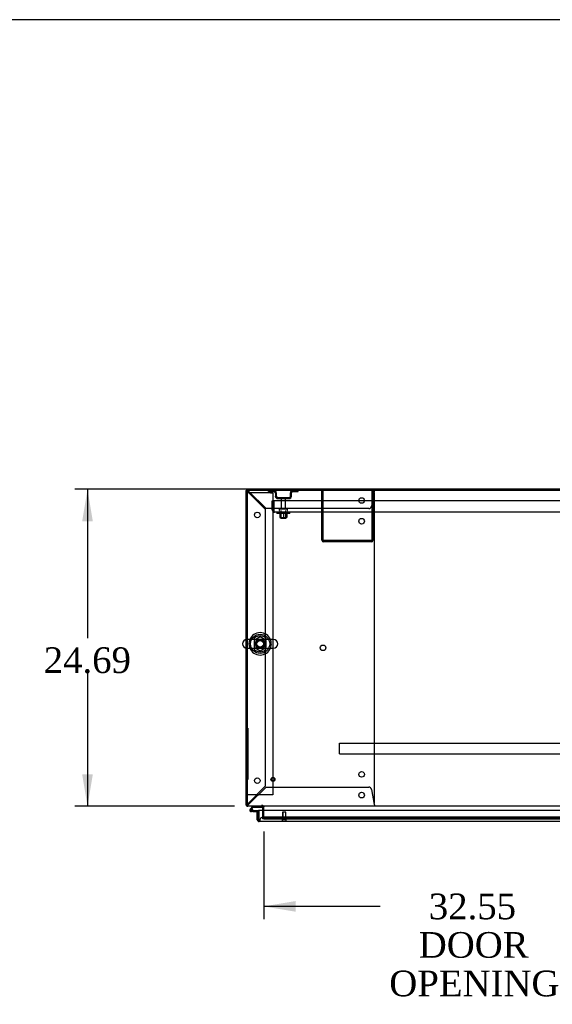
# Model space of a CAD drawing. Header units: inches. Extents: x 2 to 538, y -2 to 358.
# Tile 29 of 43: x 98 to 140, y 281 to 358. Entities that reach past the tile are written whole.
import ezdxf
from ezdxf.enums import TextEntityAlignment as Align
from ezdxf.lldxf.tags import DXFTag

# ---------------------------------------------------------------- set-up
doc = ezdxf.new("R2010")
doc.units = ezdxf.units.IN
doc.header["$MEASUREMENT"] = 0
for name, color, linetype in [('COM43135', 7, 'Continuous'), ('COM50669', 7, 'Continuous'), ('COM50677-1', 7, 'Continuous'), ('COM55597-3', 7, 'Continuous'), ('COM55602-2', 7, 'Continuous'), ('COM55605-2', 7, 'Continuous'), ('COM55607-2', 7, 'Continuous'), ('COM55738-23', 7, 'Continuous'), ('COM56145', 7, 'Continuous'), ('COM70112-4', 7, 'Continuous'), ('COM70220', 7, 'Continuous'), ('COM71182-2', 7, 'Continuous'), ('COM71183-4', 7, 'Continuous'), ('Default', 7, 'Continuous'), ('NTS166105', 7, 'Continuous'), ('NTS18024', 7, 'Continuous'), ('QLB20185', 7, 'Continuous'), ('SCS86415', 7, 'Continuous'), ('STD26089', 7, 'Continuous'), ('STD26258', 7, 'Continuous'), ('WAF25059', 7, 'Continuous'), ('WAF25377', 7, 'Continuous'), ('WAM254785', 7, 'Continuous')]:
    doc.layers.add(name, color=color, linetype=linetype)
doc.styles.add('SEACAD_Times_New_Roman', font='times.ttf')
tags = doc.linetypes.add('HIDDEN2', pattern=[0.1875, 0.125, -0.0625]).pattern_tags.tags
tags[6:7] = [DXFTag(74, 4), DXFTag(75, 0), DXFTag(340, '0'), DXFTag(46, 0.0), DXFTag(50, 0.0), DXFTag(44, 0.0), DXFTag(45, 0.0)]
tags[4:5] = [DXFTag(74, 4), DXFTag(75, 0), DXFTag(340, '0'), DXFTag(46, 0.0), DXFTag(50, 0.0), DXFTag(44, 0.0), DXFTag(45, 0.0)]
doc.dimstyles.new('HAMMOND_(STH_-_540x360)', dxfattribs={"dimtxt": 2, "dimasz": 2.5, "dimexe": 1, "dimexo": 1, "dimgap": 0.5, "dimtad": 0, "dimtih": 1, "dimtoh": 1, "dimzin": 0, "dimdsep": 46, "dimtxsty": 'SEACAD_Times_New_Roman', "dimblk1": '_SE_FILLED', "dimblk2": '_SE_FILLED', "dimsah": 1, "dimcen": 1, "dimadec": 0, "dimazin": 0, "dimtfac": 0.8, "dimtofl": 0, "dimtmove": 0, "dimatfit": 3, "dimfxl": 0, "dimtolj": 1, "dimtzin": 0, "dimarcsym": 0})

# ---------------------------------------------------------------- blocks, each defined once
blk = doc.blocks.new('SE')
at = {"layer": 'COM43135', "color": 7, "linetype": 'HIDDEN2'}
for p, q in [((117.872, 320.609), (117.997, 320.609)), ((117.872, 319.919), (117.872, 320.609)), ((185.747, 320.609), (117.997, 320.609)), ((117.997, 319.919), (117.997, 320.609)), ((117.997, 320.609), (117.997, 319.919)), ((117.997, 319.837), (117.948, 319.77)), ((117.997, 319.919), (117.997, 319.919)), ((117.997, 319.919), (117.997, 319.837)), ((117.997, 319.919), (117.997, 319.77)), ((185.687, 319.734), (118.057, 319.734)), ((118.057, 319.734), (118.057, 319.734)), ((118.057, 319.734), (118.057, 319.734)), ((118.057, 319.734), (118.057, 319.734))]:
    blk.add_line(p, q, dxfattribs=at)
for start, end in [(180, 233.80595), (233.80595, 269.87917), (269.94113, 270)]:
    blk.add_arc((118.057, 319.919), 0.185, start, end, dxfattribs=at)
blk.add_open_spline([(117.997, 319.77), (118.007, 319.758), (118.017, 319.749), (118.032, 319.74), (118.037, 319.738), (118.047, 319.735), (118.052, 319.734), (118.057, 319.734)], degree=3, knots=[0, 0, 0, 0, 0.5, 0.5, 0.75, 0.75, 1, 1, 1, 1], dxfattribs=at)
at = {"layer": 'COM50669', "color": 7, "linetype": 'HIDDEN2'}
for p, q in [((121.747, 317.564), (121.747, 321.421)), ((121.842, 317.564), (121.842, 321.421)), ((125.652, 321.421), (125.652, 317.564)), ((125.747, 321.421), (125.747, 317.564)), ((125.604, 317.516), (121.89, 317.516)), ((125.604, 317.421), (121.89, 317.421))]:
    blk.add_line(p, q, dxfattribs=at)
for centre, radius, start, end in [((121.89, 317.564), 0.143, 180, 270), ((121.89, 317.564), 0.048, 180, 270), ((125.604, 317.564), 0.143, 270, 0), ((125.604, 317.564), 0.048, 270, 0)]:
    blk.add_arc(centre, radius, start, end, dxfattribs=at)
at = {"layer": 'COM50677-1', "color": 7, "linetype": 'HIDDEN2'}
for p, q in [((116.122, 321.233), (115.937, 321.233)), ((117.752, 321.233), (116.122, 321.233)), ((117.752, 321.233), (117.937, 321.233)), ((117.937, 321.233), (117.937, 297.733)), ((116.122, 297.733), (115.937, 297.733)), ((117.752, 297.733), (116.122, 297.733)), ((117.937, 297.733), (117.752, 297.733))]:
    blk.add_line(p, q, dxfattribs=at)
blk.add_circle((116.937, 309.483), 0.375, dxfattribs=at)
at = {"layer": 'COM55597-3', "color": 7, "linetype": 'Continuous'}
for p, q in [((116.717, 296.411), (116.812, 296.411)), ((116.717, 295.784), (116.717, 296.411)), ((150.622, 296.516), (116.812, 296.516)), ((116.812, 296.516), (116.812, 295.784)), ((116.812, 295.784), (116.812, 296.411)), ((116.812, 295.721), (116.773, 295.671)), ((116.812, 295.784), (116.812, 295.784)), ((116.812, 295.784), (116.812, 295.671)), ((116.812, 295.784), (116.812, 295.721)), ((150.574, 295.641), (116.86, 295.641)), ((116.86, 295.641), (116.86, 295.641)), ((116.86, 295.641), (116.86, 295.641)), ((116.86, 295.641), (116.86, 295.641))]:
    blk.add_line(p, q, dxfattribs=at)
for start, end in [(180, 232.49641), (232.49641, 269.84393), (269.92383, 270)]:
    blk.add_arc((116.86, 295.784), 0.143, start, end, dxfattribs=at)
blk.add_open_spline([(116.812, 295.671), (116.82, 295.661), (116.828, 295.654), (116.84, 295.646), (116.844, 295.644), (116.852, 295.642), (116.856, 295.641), (116.86, 295.641)], degree=3, knots=[0, 0, 0, 0, 0.5, 0.5, 0.75, 0.75, 1, 1, 1, 1], dxfattribs=at)
at = {"layer": 'COM55602-2', "color": 7, "linetype": 'HIDDEN2'}
for p, q in [((115.842, 321.373), (115.872, 321.373)), ((115.947, 321.373), (115.872, 321.373)), ((115.983, 321.421), (115.985, 321.421)), ((115.985, 321.486), (115.985, 321.516)), ((115.985, 321.411), (115.985, 321.486)), ((115.985, 321.421), (115.985, 321.421)), ((115.985, 321.316), (117.342, 319.959)), ((117.4, 320.016), (116.043, 321.373)), ((125.832, 321.373), (125.611, 320.196)), ((125.842, 321.516), (125.842, 321.486)), ((125.842, 321.411), (125.842, 321.486)), ((125.842, 297.143), (125.842, 321.201)), ((117.342, 319.959), (117.342, 298.386)), ((125.395, 320.016), (117.4, 320.016)), ((117.342, 298.386), (115.985, 297.029)), ((116.043, 296.971), (117.4, 298.328)), ((117.4, 298.328), (125.395, 298.328)), ((125.611, 298.149), (125.832, 296.971)), ((115.947, 296.971), (115.937, 296.971)), ((115.983, 296.923), (115.985, 296.923)), ((115.985, 296.933), (115.985, 296.858)), ((115.985, 296.923), (115.985, 296.923)), ((115.985, 296.828), (115.985, 296.858)), ((125.842, 296.933), (125.842, 296.858)), ((125.842, 296.858), (125.842, 296.828))]:
    blk.add_line(p, q, dxfattribs=at)
for centre in [(124.842, 320.641), (116.717, 319.516), (124.842, 319.031), (121.842, 309.172), (116.717, 298.828), (124.842, 299.313), (124.842, 297.703)]:
    blk.add_circle(centre, 0.218, dxfattribs=at)
for centre, radius, start, end in [((115.985, 321.373), 0.143, 160.38706, 180), ((116.236, 321.951), 0.683, 237.77092, 248.44519), ((115.985, 321.373), 0.048, 90, 180), ((115.985, 321.373), 0.143, 90, 109.18815), ((116.238, 321.524), 0.327, 207.45416, 219.5439), ((115.408, 321.122), 0.683, 21.55482, 32.22907), ((115.835, 321.121), 0.327, 50.45607, 62.54588), ((125.622, 321.201), 0.22, 0, 26.93449), ((128.429, 321.184), 2.604, 173.31986, 175.82487), ((126.15, 321.304), 0.326, 160.71602, 167.67415), ((125.395, 320.236), 0.22, 270, 349.3887), ((125.395, 298.108), 0.22, 10.6113, 90), ((116.236, 296.393), 0.683, 111.55481, 122.22908), ((116.238, 296.82), 0.327, 140.4561, 152.54584), ((115.408, 297.222), 0.683, 327.77093, 338.44518), ((115.835, 297.223), 0.327, 297.45412, 309.54393), ((125.622, 297.143), 0.22, 333.06551, 0), ((128.429, 297.161), 2.604, 184.17513, 186.68014)]:
    blk.add_arc(centre, radius, start, end, dxfattribs=at)
at = {"layer": 'COM55602-2', "color": 7, "linetype": 'Continuous'}
blk.add_arc((115.985, 321.373), 0.143, 109.18815, 160.38706, dxfattribs=at)
at = {"layer": 'COM55602-2', "color": 7, "linetype": 'HIDDEN2'}
blk.add_ellipse((115.985, 321.373), major_axis=(0.048, 0), ratio=0.99836, start_param=1.570796, end_param=3.141593, dxfattribs=at)
at = {"layer": 'COM55605-2', "color": 7, "linetype": 'Continuous'}
for p, q in [((115.938, 321.516), (115.938, 321.421)), ((151.731, 321.516), (115.938, 321.516))]:
    blk.add_line(p, q, dxfattribs=at)
at = {"layer": 'COM55607-2', "color": 7, "linetype": 'Continuous'}
for p, q in [((116.375, 296.828), (116.163, 296.617)), ((116.227, 296.593), (116.401, 296.766)), ((116.401, 296.766), (117.095, 296.766)), ((117.095, 296.766), (117.095, 296.823)), ((116.18, 296.543), (116.18, 296.518)), ((116.255, 296.593), (116.23, 296.593)), ((116.23, 296.468), (116.255, 296.468)), ((116.359, 296.413), (116.242, 296.413)), ((116.305, 296.518), (116.305, 296.543)), ((116.359, 296.53), (116.305, 296.53)), ((116.359, 296.475), (116.346, 296.475)), ((116.812, 296.475), (116.359, 296.475)), ((116.359, 296.475), (116.359, 296.413)), ((116.359, 296.413), (116.812, 296.413)), ((116.812, 296.413), (116.812, 296.411)), ((116.812, 295.935), (116.812, 295.935))]:
    blk.add_line(p, q, dxfattribs=at)
at = {"layer": 'COM55607-2', "color": 7, "linetype": 'HIDDEN2'}
for p, q in [((117.095, 296.823), (117.095, 296.828)), ((116.206, 296.572), (116.227, 296.593)), ((116.346, 296.475), (116.242, 296.475)), ((116.305, 296.53), (116.297, 296.53)), ((116.297, 296.525), (116.359, 296.519)), ((116.849, 296.475), (116.812, 296.475)), ((116.874, 295.935), (116.874, 296.45)), ((116.812, 295.935), (116.874, 295.935))]:
    blk.add_line(p, q, dxfattribs=at)
at = {"layer": 'COM55607-2', "color": 7, "linetype": 'Continuous'}
for centre, radius, start, end in [((116.242, 296.53), 0.117, 132.39205, 0), ((116.23, 296.543), 0.05, 90, 180), ((116.23, 296.518), 0.05, 180, 270), ((116.255, 296.543), 0.05, 0, 90), ((116.255, 296.518), 0.05, 270, 0), ((116.242, 296.53), 0.117, 0, 72.97263)]:
    blk.add_arc(centre, radius, start, end, dxfattribs=at)
at = {"layer": 'COM55607-2', "color": 7, "linetype": 'HIDDEN2'}
for centre, radius, start, end in [((116.242, 296.53), 0.117, 72.97263, 132.39205), ((116.242, 296.53), 0.055, 131.19588, 0), ((116.242, 296.53), 0.055, 0, 131.19588), ((116.849, 296.45), 0.025, 0, 90)]:
    blk.add_arc(centre, radius, start, end, dxfattribs=at)
at = {"layer": 'COM55738-23', "color": 7, "linetype": 'HIDDEN2'}
for p, q in [((117.584, 321.349), (117.584, 321.421)), ((117.584, 321.349), (118.006, 321.349)), ((119.487, 321.349), (119.909, 321.349)), ((119.909, 321.349), (119.909, 321.421)), ((118.122, 321.234), (118.122, 320.984)), ((118.194, 321.234), (118.194, 320.984)), ((118.309, 320.868), (119.184, 320.868)), ((118.309, 320.796), (119.184, 320.796)), ((119.3, 320.984), (119.3, 321.234)), ((119.372, 320.984), (119.372, 321.234))]:
    blk.add_line(p, q, dxfattribs=at)
for centre, radius, start, end in [((118.006, 321.234), 0.188, 0, 90), ((118.006, 321.234), 0.116, 0, 90), ((119.487, 321.234), 0.188, 90, 180), ((119.487, 321.234), 0.115, 90, 180), ((118.309, 320.984), 0.188, 180, 270), ((118.309, 320.984), 0.116, 180, 270), ((119.184, 320.984), 0.116, 270, 0), ((119.184, 320.984), 0.188, 270, 0)]:
    blk.add_arc(centre, radius, start, end, dxfattribs=at)
at = {"layer": 'COM56145', "color": 7, "linetype": 'HIDDEN2'}
for p, q in [((123.122, 301.693), (123.122, 301.736)), ((123.122, 301.736), (180.622, 301.736)), ((123.122, 300.966), (123.122, 301.693)), ((123.122, 300.923), (123.122, 300.966)), ((123.122, 300.923), (180.622, 300.923))]:
    blk.add_line(p, q, dxfattribs=at)
at = {"layer": 'COM70112-4', "color": 7, "linetype": 'Continuous'}
for p, q in [((187.81, 321.421), (115.937, 321.421)), ((115.937, 321.421), (115.937, 309.815)), ((115.937, 309.152), (115.937, 296.971)), ((115.937, 296.971), (115.937, 296.828)), ((187.81, 296.828), (115.937, 296.828)), ((117.217, 296.828), (117.217, 296.78)), ((117.217, 296.516), (117.217, 296.78))]:
    blk.add_line(p, q, dxfattribs=at)
at = {"layer": 'COM70112-4', "color": 7, "linetype": 'HIDDEN2'}
for p, q in [((115.937, 309.815), (115.937, 309.152)), ((117.217, 296.002), (117.217, 296.516)), ((117.217, 296.002), (117.217, 295.955)), ((150.007, 295.995), (117.467, 295.995)), ((117.217, 295.86), (117.217, 295.955)), ((117.218, 295.862), (117.217, 295.86)), ((117.217, 295.86), (117.217, 295.859)), ((117.217, 295.859), (150.257, 295.859)), ((117.218, 295.955), (117.218, 295.955)), ((150.007, 295.902), (117.467, 295.902))]:
    blk.add_line(p, q, dxfattribs=at)
for start, end in [(90.76309, 264.26118), (0, 82.24882), (273.39435, 0)]:
    blk.add_arc((116.937, 309.483), 0.344, start, end, dxfattribs=at)
for centre, major_axis, start_param, end_param in [((117.467, 295.952), (-0.25, 0), 4.712389, 6.212082), ((117.467, 295.858), (0.25, 0), 1.570796, 3.070489)]:
    blk.add_ellipse(centre, major_axis=major_axis, ratio=0.173648, start_param=start_param, end_param=end_param, dxfattribs=at)
at = {"layer": 'COM70220', "color": 7, "linetype": 'HIDDEN2'}
for p, q in [((117.405, 295.986), (117.155, 295.986)), ((149.583, 295.986), (117.405, 295.986))]:
    blk.add_line(p, q, dxfattribs=at)
blk.add_arc((117.155, 295.736), 0.25, 90, 180, dxfattribs=at)
at = {"layer": 'COM71182-2', "color": 7, "linetype": 'Continuous'}
for p, q in [((115.842, 309.809), (115.842, 321.421)), ((115.937, 321.421), (115.842, 321.421)), ((115.842, 296.923), (115.842, 309.157)), ((115.937, 296.923), (115.842, 296.923)), ((117.122, 296.78), (117.122, 296.516))]:
    blk.add_line(p, q, dxfattribs=at)
at = {"layer": 'COM71182-2', "color": 7, "linetype": 'HIDDEN2'}
for p, q in [((115.842, 309.157), (115.842, 309.809)), ((117.122, 296.516), (117.122, 295.861)), ((117.217, 295.861), (117.122, 295.861))]:
    blk.add_line(p, q, dxfattribs=at)
at = {"layer": 'COM71182-2', "color": 7, "linetype": 'Continuous'}
for centre, radius, start, end in [((115.985, 296.971), 0.143, 199.61294, 250.38706), ((117.074, 296.78), 0.048, 0, 90), ((117.074, 296.78), 0.143, 0, 19.61294)]:
    blk.add_arc(centre, radius, start, end, dxfattribs=at)
at = {"layer": 'COM71182-2', "color": 7, "linetype": 'HIDDEN2'}
for centre, radius, start, end in [((115.985, 296.971), 0.048, 180, 270), ((115.985, 296.971), 0.143, 250.38706, 270), ((117.074, 296.78), 0.143, 19.61294, 90)]:
    blk.add_arc(centre, radius, start, end, dxfattribs=at)
at = {"layer": 'COM71183-4', "color": 7, "linetype": 'HIDDEN2'}
blk.add_line((117.217, 295.861), (149.374, 295.861), dxfattribs=at)
at = {"layer": 'NTS166105', "color": 7, "linetype": 'HIDDEN2'}
for p, q in [((118.471, 319.638), (118.471, 319.318)), ((118.471, 319.318), (118.749, 319.318)), ((118.749, 319.638), (118.749, 319.318)), ((118.749, 319.318), (119.021, 319.318)), ((119.021, 319.638), (119.021, 319.318))]:
    blk.add_line(p, q, dxfattribs=at)
at = {"layer": 'NTS18024', "color": 7, "linetype": 'HIDDEN2'}
for p, q in [((116.937, 310.018), (116.472, 309.746)), ((117.402, 309.746), (116.937, 310.018)), ((116.472, 309.746), (116.472, 309.22)), ((116.472, 309.22), (116.942, 308.946)), ((116.942, 308.946), (117.402, 309.22)), ((117.402, 309.22), (117.402, 309.746))]:
    blk.add_line(p, q, dxfattribs=at)
blk.add_circle((116.937, 309.483), 0.263, dxfattribs=at)
at = {"layer": 'QLB20185', "color": 7, "linetype": 'HIDDEN2'}
for p, q in [((115.967, 302.923), (115.937, 302.923)), ((115.967, 302.923), (115.967, 302.548)), ((115.967, 302.548), (115.967, 299.298)), ((115.984, 301.739), (115.967, 301.739)), ((115.984, 301.725), (115.967, 301.725)), ((115.982, 301.723), (115.967, 301.723)), ((115.982, 301.613), (115.967, 301.613)), ((115.982, 301.608), (115.967, 301.608)), ((115.967, 301.595), (115.984, 301.595)), ((115.984, 301.521), (115.967, 301.521)), ((115.984, 301.517), (115.967, 301.517)), ((115.967, 301.391), (115.984, 301.391)), ((115.967, 301.387), (115.984, 301.387)), ((115.982, 301.715), (115.982, 301.723)), ((115.982, 301.613), (115.982, 301.715)), ((115.982, 301.595), (115.982, 301.608)), ((115.982, 301.391), (115.982, 301.517)), ((115.984, 301.307), (115.967, 301.307)), ((115.982, 301.305), (115.967, 301.305)), ((115.982, 301.247), (115.967, 301.247)), ((115.982, 301.181), (115.967, 301.181)), ((115.982, 301.175), (115.967, 301.175)), ((115.967, 301.173), (115.984, 301.173)), ((115.967, 301.173), (115.984, 301.173)), ((115.982, 301.093), (115.967, 301.093)), ((115.982, 301.09), (115.967, 301.09)), ((115.982, 301.081), (115.967, 301.081)), ((115.982, 301.07), (115.967, 301.07)), ((115.982, 301.05), (115.967, 301.05)), ((115.982, 300.959), (115.967, 300.959)), ((115.982, 300.877), (115.967, 300.877)), ((115.984, 300.876), (115.967, 300.876)), ((115.982, 300.857), (115.967, 300.857)), ((115.982, 300.777), (115.967, 300.777)), ((115.967, 300.742), (115.984, 300.742)), ((115.982, 300.735), (115.967, 300.735)), ((115.984, 300.685), (115.967, 300.685)), ((115.982, 300.675), (115.967, 300.675)), ((115.984, 300.67), (115.967, 300.67)), ((115.982, 300.653), (115.967, 300.653)), ((115.982, 301.298), (115.982, 301.305)), ((115.982, 301.247), (115.982, 301.298)), ((115.982, 301.181), (115.982, 301.247)), ((115.982, 301.175), (115.982, 301.181)), ((115.982, 301.09), (115.982, 301.093)), ((115.982, 301.081), (115.982, 301.09)), ((115.982, 301.07), (115.982, 301.081)), ((115.982, 301.05), (115.982, 301.07)), ((115.982, 300.982), (115.982, 301.05)), ((115.982, 300.959), (115.982, 300.982)), ((115.982, 300.777), (115.982, 300.857)), ((115.982, 300.742), (115.982, 300.777)), ((115.982, 300.608), (115.982, 300.653)), ((115.982, 300.516), (115.982, 300.608)), ((115.982, 300.509), (115.967, 300.509)), ((115.967, 300.507), (115.984, 300.507)), ((115.982, 300.471), (115.967, 300.471)), ((115.982, 300.456), (115.967, 300.456)), ((115.984, 300.404), (115.967, 300.404)), ((115.982, 300.402), (115.967, 300.402)), ((115.982, 300.302), (115.967, 300.302)), ((115.967, 300.3), (115.984, 300.3)), ((115.984, 300.26), (115.967, 300.26)), ((115.984, 300.26), (115.967, 300.26)), ((115.982, 300.233), (115.967, 300.233)), ((115.982, 300.109), (115.967, 300.109)), ((115.967, 300.082), (115.984, 300.082)), ((115.982, 300.509), (115.982, 300.516)), ((115.982, 300.456), (115.982, 300.471)), ((115.982, 300.406), (115.982, 300.456)), ((115.982, 300.394), (115.982, 300.402)), ((115.982, 300.31), (115.982, 300.394)), ((115.982, 300.302), (115.982, 300.31)), ((115.982, 300.233), (115.982, 300.26)), ((115.982, 300.109), (115.982, 300.233)), ((115.982, 300.082), (115.982, 300.109)), ((115.967, 299.298), (115.967, 298.923)), ((115.967, 298.923), (115.937, 298.923))]:
    blk.add_line(p, q, dxfattribs=at)
at = {"layer": 'SCS86415', "color": 7, "linetype": 'Continuous'}
for p, q in [((117.973, 309.815), (115.902, 309.815)), ((115.902, 309.152), (117.973, 309.152))]:
    blk.add_line(p, q, dxfattribs=at)
for centre, radius, start, end in [((115.902, 309.483), 0.331, 90, 270), ((116.937, 309.483), 0.625, 32.00545, 147.99455), ((117.973, 309.483), 0.331, 270, 90), ((116.937, 309.483), 0.625, 212.00545, 327.99455)]:
    blk.add_arc(centre, radius, start, end, dxfattribs=at)
at = {"layer": 'STD26089', "color": 7, "linetype": 'HIDDEN2'}
for p, q in [((118.581, 320.736), (118.581, 319.959)), ((118.913, 319.959), (118.913, 320.736)), ((118.422, 319.929), (118.422, 319.889)), ((119.042, 319.959), (118.452, 319.959)), ((118.559, 319.859), (118.559, 319.234)), ((118.934, 319.234), (118.934, 319.859)), ((119.072, 319.889), (119.072, 319.929)), ((118.934, 319.234), (118.559, 319.234))]:
    blk.add_line(p, q, dxfattribs=at)
for centre, radius, start, end in [((118.641, 320.736), 0.06, 90, 180), ((118.853, 320.736), 0.06, 0, 90), ((118.452, 319.929), 0.03, 90, 180), ((118.452, 319.889), 0.03, 180, 270), ((119.042, 319.929), 0.03, 0, 90), ((119.042, 319.889), 0.03, 270, 0)]:
    blk.add_arc(centre, radius, start, end, dxfattribs=at)
at = {"layer": 'STD26258', "color": 7, "linetype": 'HIDDEN2'}
for p, q in [((118.937, 296.361), (118.687, 296.361)), ((118.687, 296.361), (118.687, 295.767)), ((118.718, 296.361), (118.718, 295.767)), ((118.907, 296.361), (118.907, 295.767)), ((118.937, 295.767), (118.937, 296.361)), ((118.969, 295.767), (118.656, 295.767)), ((118.656, 295.767), (118.656, 295.736)), ((118.969, 295.736), (118.969, 295.767))]:
    blk.add_line(p, q, dxfattribs=at)
for radius in [0.156, 0.125]:
    blk.add_circle((117.937, 298.923), radius, dxfattribs=at)
at = {"layer": 'WAF25059', "color": 7, "linetype": 'HIDDEN2'}
for p, q in [((118.247, 319.734), (118.247, 319.638)), ((119.247, 319.638), (119.247, 319.734)), ((119.247, 319.638), (118.247, 319.638))]:
    blk.add_line(p, q, dxfattribs=at)
at = {"layer": 'WAF25377', "color": 7, "linetype": 'HIDDEN2'}
for radius, start, end in [(0.875, 157.75478, 202.24522), (0.34, 94.30487, 0), (0.34, 0, 92.39414), (0.875, 0, 22.24522), (0.875, 337.75478, 0)]:
    blk.add_arc((116.937, 309.483), radius, start, end, dxfattribs=at)
at = {"layer": 'WAF25377', "color": 7, "linetype": 'Continuous'}
for start, end in [(22.24522, 157.75478), (202.24522, 337.75478)]:
    blk.add_arc((116.937, 309.483), 0.875, start, end, dxfattribs=at)
at = {"layer": 'WAM254785', "color": 7, "linetype": 'HIDDEN2'}
for radius in [0.75, 0.312]:
    blk.add_circle((116.937, 309.483), radius, dxfattribs=at)
blk = doc.blocks.new('DMBLK3138')
at = {"layer": 'Default', "linetype": 'Continuous'}
for points in [[(103.07, 319.016), (103.904, 319.016), (103.487, 321.516)], [(103.07, 299.328), (103.487, 296.828), (103.904, 299.328)]]:
    blk.add_hatch(color=7, dxfattribs=at).paths.add_polyline_path(points)
at = {"layer": 'Default', "color": 7, "linetype": 'Continuous'}
for p, q in [((151.017, 321.516), (102.487, 321.516)), ((103.487, 321.516), (103.487, 309.911)), ((103.487, 307.211), (103.487, 296.828)), ((114.937, 296.828), (102.487, 296.828))]:
    blk.add_line(p, q, dxfattribs=at)
at = {"layer": 'Default', "color": 7, "linetype": 'Continuous', "style": 'SEACAD_Times_New_Roman'}
blk.add_text('24.69', height=2, dxfattribs=at).set_placement((100.075, 309.211), align=Align.TOP_LEFT)
blk = doc.blocks.new('_SE_FILLED')
at = {"color": 0}
blk.add_line((0, 0), (-1, 0), dxfattribs=at)
blk.add_solid([(0, 0), (-1, -0.1665), (-1, 0.1665), (0, 0)], dxfattribs=at)
blk = doc.blocks.new('DMBLK3155')
at = {"layer": 'Default', "linetype": 'Continuous'}
for points in [[(119.717, 288.62), (119.717, 289.453), (117.217, 289.036)], [(147.27, 288.62), (149.77, 289.036), (147.27, 289.453)]]:
    blk.add_hatch(color=7, dxfattribs=at).paths.add_polyline_path(points)
at = {"layer": 'Default', "color": 7, "linetype": 'Continuous'}
for p, q in [((117.217, 294.861), (117.217, 288.036)), ((149.77, 295.016), (149.77, 288.036)), ((126.301, 289.036), (117.217, 289.036)), ((149.77, 289.036), (140.687, 289.036))]:
    blk.add_line(p, q, dxfattribs=at)
at = {"layer": 'Default', "color": 7, "linetype": 'Continuous', "style": 'SEACAD_Times_New_Roman'}
for s, p in [('32.55', (130.081, 290.036)), ('DOOR', (129.299, 287.036)), ('OPENING', (127.001, 284.036))]:
    blk.add_text(s, height=2, dxfattribs=at).set_placement(p, align=Align.TOP_LEFT)
blk = doc.blocks.new('BORDER')
at = {"layer": 'Default', "color": 7, "linetype": 'Continuous'}
blk.add_line((0, 27.86), (-41.86, 27.86), dxfattribs=at)

msp = doc.modelspace()

# ---------------------------------------------------------------- block references
at = {"layer": 'Default', "color": 7, "xscale": 12.8, "yscale": 12.8, "zscale": 12.8}
msp.add_blockref('BORDER', (537.834, 1.476), dxfattribs=at)
at = {"layer": 'Default'}
msp.add_blockref('SE', (0, 0), dxfattribs=at)

# ---------------------------------------------------------------- dimensions: what is measured, and where the dimension line sits
at = {"layer": 'Default', "color": 7, "linetype": 'Continuous'}
for base, p1, p2, angle, text, picture, middle, dimtype in [((103.487, 296.828), (152.017, 321.516), (115.937, 296.828), 90, '\\A1;<>', 'DMBLK3138', (103.487, 308.211), 160), ((149.77, 289.036), (149.77, 296.016), (117.217, 295.861), 180.27281, '\\A1;<>\\PDOOR\\XOPENING', 'DMBLK3155', (133.494, 289.036), 161)]:
    dim = msp.add_linear_dim(base=base, p1=p1, p2=p2, angle=angle, text=text, dimstyle='HAMMOND_(STH_-_540x360)', dxfattribs=at)
    dim.commit()
    dim.dimension.update_dxf_attribs({"geometry": picture, "text_midpoint": middle, "dimtype": dimtype})

doc.saveas('drawing.dxf')
